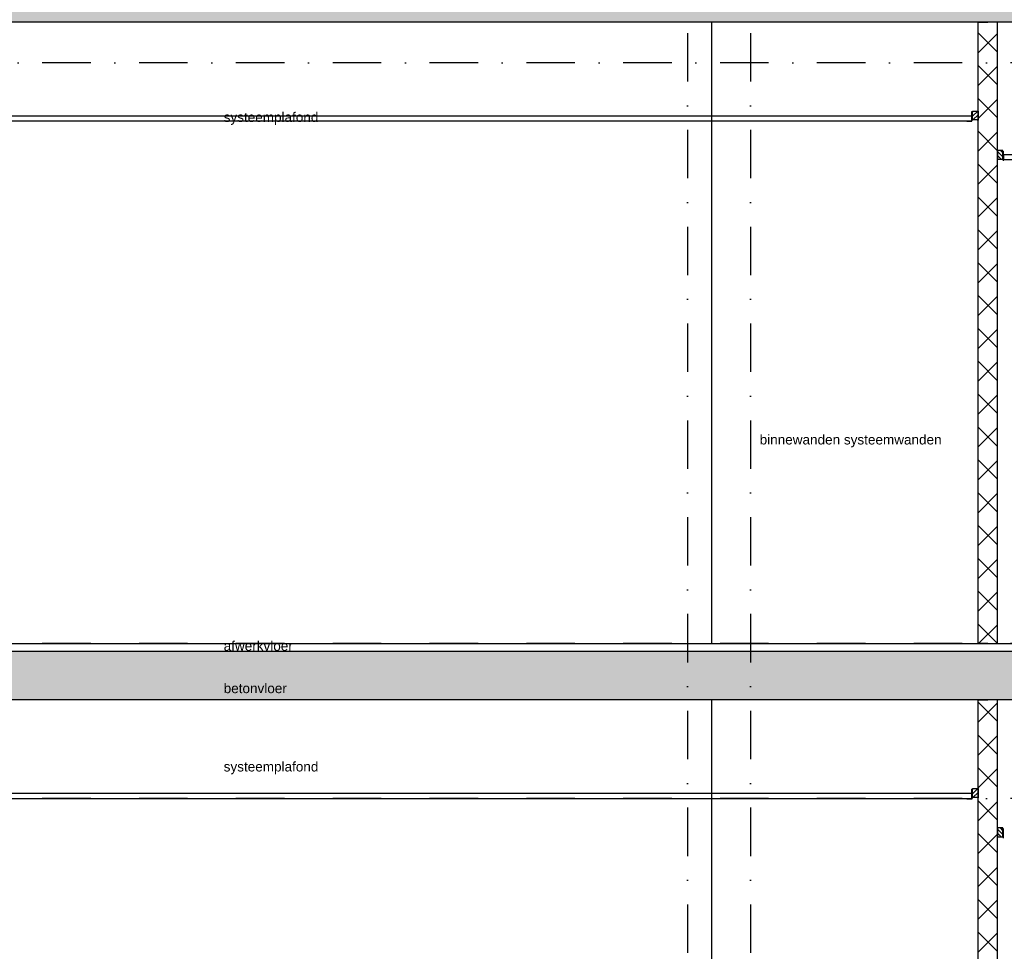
# Model space of a CAD drawing. Extents: x 0 to 317513, y 0 to 193913.
# Tile 9 of 69: x 160845 to 165930, y 97706 to 102518. Entities that reach past the tile are written whole.
import ezdxf

# ---------------------------------------------------------------- set-up
doc = ezdxf.new("R2010")
doc.units = 0
doc.header["$LTSCALE"] = 20
doc.header["$MEASUREMENT"] = 0
doc.header["$PDSIZE"] = -1
doc.linetypes.add('DASHDOT', pattern=[25, 12.5, -6.25, 0, -6.25])
doc.linetypes.add('DD1', pattern=[2.66667, 1.66667, -0.5, 0, -0.5])
for name, color, linetype in [('A--A22--_F123-', 9, 'CONTINUOUS'), ('A--A23--_F--3-', 9, 'CONTINUOUS'), ('A--A25--_F--3-', 9, 'CONTINUOUS'), ('A--L21--_F-23-', 4, 'CONTINUOUS'), ('A--L22--', 3, 'CONTINUOUS'), ('A--L22--_F--3-', 7, 'CONTINUOUS'), ('A--L22D3_BINNENWAND', 3, 'CONTINUOUS'), ('A--L23--', 7, 'CONTINUOUS'), ('A--L23--_F--3-', 7, 'CONTINUOUS'), ('A--L25--', 7, 'CONTINUOUS'), ('A--L25--_F-23-', 7, 'CONTINUOUS'), ('A--L35-D2-_PLAFONDS', 2, 'CONTINUOUS'), ('A--L35-D4-_PLAFONDS', 4, 'CONTINUOUS'), ('A--T$1A-_F123_20', 1, 'CONTINUOUS'), ('STRAMIEN', 8, 'DD1'), ('X--LR---_CP', 7, 'CONTINUOUS')]:
    doc.layers.add(name, color=color, linetype=linetype)
doc.styles.add('EB2', font='ARIAL.TTF')

# ---------------------------------------------------------------- blocks, each defined once
blk = doc.blocks.new('*U636')
at = {"layer": 'A--A22--_F123-', "linetype": 'Continuous'}
h = blk.add_hatch(dxfattribs=at)
h.set_pattern_fill('ALFAKRS', color=256, scale=120, style=0)
h.set_pattern_definition([(45, (-165844.1, -99295.9), (-84.852814, 84.852814), []), (135, (-165844.1, -99295.9), (-84.852814, -84.852814), [])])
h.paths.add_polyline_path([(0, 0), (-50, 0), (-50, 3210), (0, 3210), (50, 3210), (50, 0)])
at = {"layer": 'A--L22--_F--3-', "color": 3, "linetype": 'Continuous'}
for points in [[(0, 0), (-50, 0), (-50, 3210), (0, 3210)], [(0, 0), (50, 0), (50, 3210), (0, 3210)]]:
    blk.add_lwpolyline(points, dxfattribs=at)
blk = doc.blocks.new('*U635')
at = {"layer": 'A--A22--_F123-', "linetype": 'Continuous'}
h = blk.add_hatch(dxfattribs=at)
h.set_pattern_fill('ALFAKRS', color=256, scale=120, style=0)
h.set_pattern_definition([(45, (-165844.1, -95795.9), (-84.852814, 84.852814), []), (135, (-165844.1, -95795.9), (-84.852814, -84.852814), [])])
h.paths.add_polyline_path([(0, 0), (-50, 0), (-50, 3210), (0, 3210), (50, 3210), (50, 0)])
at = {"layer": 'A--L22--_F--3-', "color": 3, "linetype": 'Continuous'}
for points in [[(0, 0), (-50, 0), (-50, 3210), (0, 3210)], [(0, 0), (50, 0), (50, 3210), (0, 3210)]]:
    blk.add_lwpolyline(points, dxfattribs=at)
blk = doc.blocks.new('Q020259-')
at = {"layer": 'A--A25--_F--3-'}
h = blk.add_hatch(dxfattribs=at)
h.set_pattern_fill('ALFALINE', color=256, scale=15, style=0, pattern_type=2)
h.set_pattern_definition([(45, (0, 0), (-10.6066, 10.6066), [])])
h.paths.add_polyline_path([(0, 0), (0, 46), (28, 46), (28, 0)])
at = {"layer": 'A--L25--_F-23-', "color": 2, "linetype": 'Continuous'}
blk.add_lwpolyline([(0, 0), (0, 46), (28, 46), (28, 0)], close=True, dxfattribs=at)
at = {"layer": 'X--LR---_CP'}
for p in [(0, 0), (0, 0), (28, 0)]:
    blk.add_point(p, dxfattribs=at)
blk = doc.blocks.new('*U493')
at = {"layer": 'A--L23--_F--3-', "color": 2, "linetype": 'Continuous'}
blk.add_lwpolyline([(0, 0), (0, 20), (29110.3, 20), (29110.3, 0)], dxfattribs=at)

msp = doc.modelspace()

# ---------------------------------------------------------------- hatches: boundary and pattern name
at = {"layer": 'A--A23--_F--3-'}
h = msp.add_hatch(dxfattribs=at)
h.set_pattern_fill('ALFABET', color=256, scale=20, angle=1, style=0, pattern_type=2)
h.set_pattern_definition([(134, (235608.52, 7000), (86.32078, 83.359), []), (129, (235608.52, 7000), (-143.64922, -10.04493), [15, -165]), (184, (235608.52, 7000), (30.37155, 149.9312), [12, -132]), (78.5486, (235596.55, 6999.16), (-113.27778, 139.88618), [12.74804, -140.22842]), (132.8158, (235609.22, 7040), (-213.99344, -29.37358), [22.5, -247.5]), (82.3644, (235591.38, 7037.55), (-183.50393, 198.05632), [19.12206, -210.3426]), (187.8158, (235609.22, 7040), (-183.50378, 198.05647), [18, -198]), (158, (235589.04, 7030.34), (-120.76856, -78.42802), [15, -165]), (213, (235589.04, 7030.34), (-46.12453, 145.8572), [12, -132]), (107.5486, (235578.98, 7023.81), (-166.89315, 67.42906), [12.74804, -140.22842]), (141.5, (235608.517, 7000), (-1.26964, 66.611074), [0, -130.4, 0, -134, 0, -132.5]), (171.5, (235608.52, 7000), (-51.229207, 79.788568), [0, -76.4, 0, -127.4, 0, -50.5]), (211.5, (235653.11, 6999.22), (-106.826954, -2.64699), [0, -50, 0, -156, 0, -207]), (221.5, (235673.11, 6998.87), (-116.270055, 22.05355), [0, -65, 0, -103.6, 0, -147]), (221.5, (235673.11, 6998.87), (-116.270055, 22.05355), [0, -65, 0, -103.6, 0, -147])])
edge = h.paths.add_edge_path()
edge.add_line((179950.96, 102505.9), (158083.22, 102505.9))
edge.add_line((158083.22, 102505.9), (158083.22, 102755.9))
edge.add_line((158083.22, 102755.9), (179950.96, 102755.9))
edge.add_line((179950.96, 102755.9), (179950.96, 102655.97))
h = msp.add_hatch(dxfattribs=at)
h.set_pattern_fill('ALFABET', color=256, scale=20, angle=1, style=0, pattern_type=2)
h.set_pattern_definition([(134, (241576.95, 3500), (86.32078, 83.359), []), (129, (241576.95, 3500), (-143.64922, -10.04493), [15, -165]), (184, (241576.95, 3500), (30.37155, 149.9312), [12, -132]), (78.5486, (241564.97, 3499.16), (-113.27778, 139.88618), [12.74804, -140.22842]), (132.8158, (241577.64, 3540), (-213.99344, -29.37358), [22.5, -247.5]), (82.3644, (241559.81, 3537.55), (-183.50393, 198.05632), [19.12206, -210.3426]), (187.8158, (241577.64, 3540), (-183.50378, 198.05647), [18, -198]), (158, (241557.47, 3530.34), (-120.76856, -78.42802), [15, -165]), (213, (241557.47, 3530.34), (-46.12453, 145.8572), [12, -132]), (107.5486, (241547.41, 3523.81), (-166.89315, 67.42906), [12.74804, -140.22842]), (141.5, (241576.946, 3500), (-1.26964, 66.611074), [0, -130.4, 0, -134, 0, -132.5]), (171.5, (241576.946, 3500), (-51.229207, 79.788568), [0, -76.4, 0, -127.4, 0, -50.5]), (211.5, (241621.54, 3499.22), (-106.826954, -2.64699), [0, -50, 0, -156, 0, -207]), (221.5, (241641.54, 3498.87), (-116.270055, 22.05355), [0, -65, 0, -103.6, 0, -147]), (221.5, (241641.54, 3498.87), (-116.270055, 22.05355), [0, -65, 0, -103.6, 0, -147])])
h.paths.add_polyline_path([(188008.1, 99005.9), (158805.24, 99005.9), (158805.3, 99255.9), (188008.1, 99255.9)])

# ---------------------------------------------------------------- linework, layer by layer
at = {"layer": 'A--L21--_F-23-', "linetype": 'Continuous'}
msp.add_lwpolyline([(179950.96, 102505.9), (158083.22, 102505.9), (158083.22, 102755.9), (179950.96, 102755.9), (179950.96, 102655.97)], dxfattribs=at)
msp.add_lwpolyline([(188008.1, 99005.9), (158805.24, 99005.9), (158805.3, 99255.9), (188008.1, 99255.9)], close=True, dxfattribs=at)
at = {"layer": 'A--L22D3_BINNENWAND'}
for p, q in [((164419.1, 99295.89), (164419.1, 102505.9)), ((164419.1, 95795.89), (164419.1, 99005.9))]:
    msp.add_line(p, q, dxfattribs=at)
at = {"layer": 'A--L35-D2-_PLAFONDS'}
for points in [[(165761.88, 102020.9), (159126.49, 102020.9)], [(159126.49, 101995.9), (165761.88, 101995.9)], [(165766.1, 98521.11), (159349.88, 98521.11)], [(159349.88, 98496.11), (165766.1, 98496.11)]]:
    msp.add_lwpolyline(points, dxfattribs=at)
msp.add_lwpolyline([(176689.36, 101820.69), (165926.32, 101820.69), (165926.32, 101795.69), (176689.36, 101795.69)], close=True, dxfattribs=at)
at = {"layer": 'A--L35-D4-_PLAFONDS'}
for p, q in [((165761.88, 101993.67), (165761.88, 102043.67)), ((165736.88, 101993.67), (165761.88, 101993.67)), ((165926.32, 101790.12), (165926.32, 101840.12)), ((165761.88, 98493.88), (165761.88, 98543.88)), ((165736.88, 98493.88), (165761.88, 98493.88)), ((165926.32, 98290.33), (165926.32, 98340.33))]:
    msp.add_line(p, q, dxfattribs=at)
at = {"layer": 'STRAMIEN', "linetype": 'DASHDOT'}
for p, q in [((164294.1, 109950.72), (164294.1, 90560.27)), ((164619.1, 109950.72), (164619.1, 90560.27)), ((232225.64, 102295.9), (154613.05, 102295.9)), ((232225.64, 99295.9), (154278.59, 99295.9)), ((232225.64, 98495.9), (154278.59, 98495.9))]:
    msp.add_line(p, q, dxfattribs=at)

# ---------------------------------------------------------------- block references
at = {"layer": 'A--L22--'}
for name, p in [('*U636', (165844.1, 99295.9)), ('*U635', (165844.1, 95795.9))]:
    msp.add_blockref(name, p, dxfattribs=at)
at = {"layer": 'A--L23--'}
msp.add_blockref('*U493', (158907.76, 99275.9), dxfattribs=at)
at = {"layer": 'A--L25--'}
for p in [(165766.1, 102000.69), (165766.1, 102000.69), (165766.1, 98500.9), (165766.1, 98500.9)]:
    msp.add_blockref('Q020259-', p, dxfattribs=at)
at = {"layer": 'A--L25--', "xscale": -1}
for p in [(165922.1, 101797.14), (165922.1, 98297.35)]:
    msp.add_blockref('Q020259-', p, dxfattribs=at)

# ---------------------------------------------------------------- texts
at = {"layer": 'A--T$1A-_F123_20', "style": 'EB2'}
for s, p in [('systeemplafond', (161898.3, 101990.15)), ('binnewanden systeemwanden', (164666.36, 100324.27)), ('afwerkvloer ', (161898.3, 99258.88)), ('betonvloer', (161898.3, 99039.74)), ('systeemplafond', (161898.3, 98635.13))]:
    msp.add_text(s, height=50, dxfattribs=at).set_placement(p)

doc.saveas('drawing.dxf')
